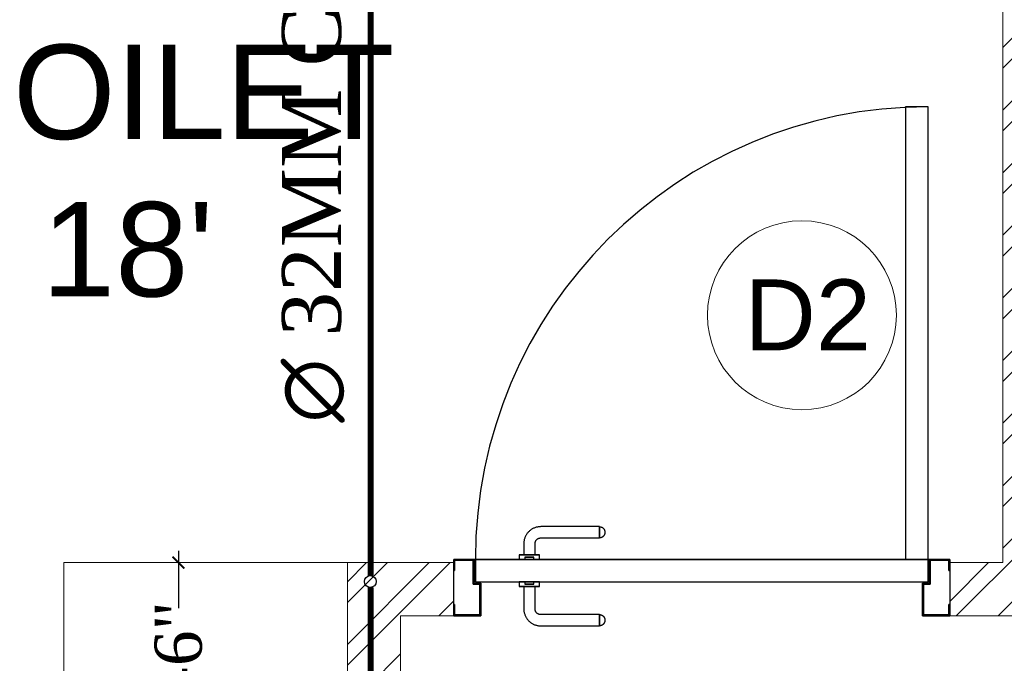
# Model space of a CAD drawing. Header units: inches. Extents: x 113025 to 158499, y 12149 to 30915.
# Tile 69 of 167: x 125514 to 125597, y 21496 to 21550. Entities that reach past the tile are written whole.
import ezdxf

# ---------------------------------------------------------------- set-up
doc = ezdxf.new("R2010")
doc.units = ezdxf.units.IN
doc.header["$MEASUREMENT"] = 0
doc.header["$PDMODE"] = 34
for name, color, linetype, lineweight in [('00-GRIDTEXT', 1, 'Continuous', 13), ('KIT TEXT.', 5, 'Continuous', 5), ('PD_BRICK WALL_115', 134, 'Continuous', 30), ('PD_DOOR', 42, 'Continuous', 25), ('PD_FIXTURE', 21, 'Continuous', 25), ('PD_HATCH', 45, 'Continuous', 9), ('PP-Domestic  Cold Water Supply', 5, 'Continuous', 25), ('PP-TEXT', 7, 'Continuous', 40)]:
    doc.layers.add(name, color=color, linetype=linetype, lineweight=lineweight)
doc.layers.add('PD_025_TEXT', color=61, linetype='Continuous')
doc.layers.add('PP--DIM', color=7, linetype='Continuous')
doc.styles.add('ISO', font='isocp.shx', dxfattribs={"height": 250})
doc.styles.add('MtX_Times_New_Roman', font='times.ttf')
doc.styles.get("Standard").update_dxf_attribs({"font": 'arial.ttf', "height": 6})
doc.styles.add('style1', font='arial.ttf', dxfattribs={"height": 500})
doc.styles.add('TIMES NEW ROMAN', font='times.ttf')
doc.dimstyles.new('PP-DIM', dxfattribs={"dimtxt": 4, "dimasz": 1, "dimexe": 1, "dimexo": 1, "dimgap": 0.09, "dimtad": 0, "dimdec": 0, "dimzin": 0, "dimdsep": 46, "dimlunit": 4, "dimtxsty": 'TIMES NEW ROMAN', "dimblk": 'ARCHTICK', "dimcen": 0.09, "dimdle": 1, "dimclrd": 256, "dimclre": 256, "dimclrt": 256, "dimadec": 0, "dimazin": 0, "dimtfac": 1, "dimtdec": 4, "dimtofl": 0, "dimtmove": 1, "dimatfit": 3, "dimfxl": 1, "dimtolj": 1, "dimtzin": 0, "dimlwd": -1, "dimlwe": -1, "dimarcsym": 0})

# ---------------------------------------------------------------- blocks, each defined once
blk = doc.blocks.new('door 1')
at = {"layer": 'PD_DOOR', "color": 251}
for p, q in [((160472.9, 15356.5), (160472.9, 15360.1)), ((160472.9, 15360.1), (160472.9, 15356.5)), ((160602.9, 15360.1), (160472.9, 15360.1)), ((160472.9, 15360.1), (160472.9, 15359.7)), ((160472.9, 15335.1), (160472.9, 15360.1)), ((160472.9, 15359.7), (160472.9, 15335.6)), ((159755.9, 15337.6), (159695.9, 15337.6)), ((159695.9, 15337.6), (159695.9, 15312.6)), ((159695.9, 15312.6), (159695.9, 15337.6)), ((159695.9, 15337.6), (159755.9, 15337.6)), ((159695.9, 15212.6), (159695.9, 15337.6)), ((159697.9, 15312.6), (159697.9, 15335.6)), ((159697.9, 15335.6), (159753.9, 15335.6)), ((159753.9, 15335.6), (159697.9, 15335.6)), ((159697.9, 15335.6), (159697.9, 15312.6)), ((159753.9, 15335.6), (159753.9, 15267.6)), ((159753.9, 15267.6), (159753.9, 15335.6)), ((159755.9, 15265.6), (159755.9, 15337.6)), ((159755.9, 15337.6), (159755.9, 15265.6)), ((160472.9, 15335.1), (160472.9, 15338.8)), ((160472.9, 15338.8), (160472.9, 15335.1)), ((160472.9, 15335.6), (160472.9, 15335.1)), ((160472.9, 15335.1), (160602.9, 15335.1)), ((160795.9, 15337.6), (160735.9, 15337.6)), ((160735.9, 15337.6), (160735.9, 15265.6)), ((160735.9, 15265.6), (160735.9, 15337.6)), ((160735.9, 15337.6), (160795.9, 15337.6)), ((160737.9, 15267.6), (160737.9, 15335.6)), ((160737.9, 15335.6), (160793.9, 15335.6)), ((160793.9, 15335.6), (160737.9, 15335.6)), ((160737.9, 15335.6), (160737.9, 15267.6)), ((160793.9, 15335.6), (160793.9, 15312.6)), ((160793.9, 15312.6), (160793.9, 15335.6)), ((160795.9, 15312.6), (160795.9, 15337.6)), ((160795.9, 15337.6), (160795.9, 15312.6)), ((160795.9, 15337.6), (160795.9, 15212.6)), ((159695.9, 15312.6), (159697.9, 15312.6)), ((159697.9, 15312.6), (159695.9, 15312.6)), ((160615.4, 15322.6), (160615.4, 15272.6)), ((160640.4, 15272.6), (160640.4, 15322.6)), ((160793.9, 15312.6), (160795.9, 15312.6)), ((160795.9, 15312.6), (160793.9, 15312.6)), ((159753.9, 15267.6), (159738.9, 15267.6)), ((159738.9, 15267.6), (159738.9, 15214.6)), ((159738.9, 15214.6), (159738.9, 15267.6)), ((159738.9, 15267.6), (159753.9, 15267.6)), ((159740.9, 15212.6), (159740.9, 15265.6)), ((159740.9, 15265.6), (159755.9, 15265.6)), ((159755.9, 15265.6), (159740.9, 15265.6)), ((159740.9, 15265.6), (159740.9, 15212.6)), ((160605.4, 15272.6), (160605.4, 15262.6)), ((160622.1, 15272.6), (160605.4, 15272.6)), ((160605.4, 15272.6), (160622.1, 15272.6)), ((160640.4, 15272.6), (160615.4, 15272.6)), ((160615.4, 15272.6), (160621.7, 15272.6)), ((160617.9, 15267.6), (160617.9, 15262.6)), ((160637.9, 15267.6), (160617.9, 15267.6)), ((160617.9, 15267.6), (160637.9, 15267.6)), ((160621.7, 15272.6), (160624.7, 15272.6)), ((160624.7, 15272.6), (160627.9, 15272.6)), ((160627.9, 15272.6), (160631.2, 15272.6)), ((160627.9, 15272.6), (160650.4, 15272.6)), ((160631.2, 15272.6), (160634.2, 15272.6)), ((160650.4, 15272.6), (160633.8, 15272.6)), ((160634.2, 15272.6), (160640.4, 15272.6)), ((160637.9, 15262.6), (160637.9, 15267.6)), ((160650.4, 15262.6), (160650.4, 15272.6)), ((160735.9, 15265.6), (160750.9, 15265.6)), ((160750.9, 15265.6), (160735.9, 15265.6)), ((160752.9, 15267.6), (160737.9, 15267.6)), ((160737.9, 15267.6), (160752.9, 15267.6)), ((160750.9, 15265.6), (160750.9, 15212.6)), ((160750.9, 15212.6), (160750.9, 15265.6)), ((160752.9, 15214.6), (160752.9, 15267.6)), ((160752.9, 15267.6), (160752.9, 15214.6)), ((160747.9, 15262.6), (159743.9, 15262.6)), ((159743.9, 15262.6), (159743.9, 15212.6)), ((160747.9, 15262.6), (159743.9, 15262.6)), ((159743.9, 15262.6), (159743.9, 15212.6)), ((160650.4, 15262.6), (160605.4, 15262.6)), ((160605.4, 15262.6), (160650.4, 15262.6)), ((160637.9, 15262.6), (160617.9, 15262.6)), ((160617.9, 15262.6), (160637.9, 15262.6)), ((160747.9, 15212.6), (160747.9, 15262.6)), ((160747.9, 15262.6), (160747.9, 15212.6)), ((159697.9, 15237.6), (159695.9, 15237.6)), ((159695.9, 15237.6), (159695.9, 15212.6)), ((159695.9, 15212.6), (159695.9, 15237.6)), ((159695.9, 15237.6), (159697.9, 15237.6)), ((159697.9, 15214.6), (159697.9, 15237.6)), ((159697.9, 15237.6), (159697.9, 15214.6)), ((160795.9, 15237.6), (160793.9, 15237.6)), ((160793.9, 15237.6), (160793.9, 15214.6)), ((160793.9, 15214.6), (160793.9, 15237.6)), ((160793.9, 15237.6), (160795.9, 15237.6)), ((160795.9, 15212.6), (160795.9, 15237.6)), ((160795.9, 15237.6), (160795.9, 15212.6)), ((159695.9, 15212.6), (159740.9, 15212.6)), ((159740.9, 15212.6), (159695.9, 15212.6)), ((159695.9, 15212.6), (159743.9, 15212.6)), ((159743.9, 15212.6), (159695.9, 15212.6)), ((159738.9, 15214.6), (159697.9, 15214.6)), ((159697.9, 15214.6), (159738.9, 15214.6)), ((159793.9, 15212.6), (159743.9, 15212.6)), ((159743.9, 15212.6), (159743.9, 14208.6)), ((159743.9, 15212.6), (160747.9, 15212.6)), ((159743.9, 15212.6), (159793.9, 15212.6)), ((159743.9, 15212.6), (159793.9, 15212.6)), ((159793.9, 15212.6), (159743.9, 15212.6)), ((159793.9, 14208.6), (159793.9, 15212.6)), ((159793.9, 15212.6), (160747.9, 15212.6)), ((159793.9, 15212.6), (160747.9, 15212.6)), ((160747.9, 15212.6), (159793.9, 15212.6)), ((160605.4, 15212.6), (160605.4, 15202.6)), ((160605.4, 15212.6), (160650.4, 15212.6)), ((160639.2, 15212.6), (160605.4, 15212.6)), ((160605.4, 15202.6), (160650.4, 15202.6)), ((160650.4, 15202.6), (160605.4, 15202.6)), ((160615.4, 15202.6), (160615.4, 15177.6)), ((160615.4, 15202.6), (160640.4, 15202.6)), ((160640.4, 15202.6), (160615.4, 15202.6)), ((160617.9, 15212.6), (160617.9, 15207.6)), ((160617.9, 15212.6), (160637.9, 15212.6)), ((160618.3, 15212.6), (160617.9, 15212.6)), ((160617.9, 15207.6), (160637.9, 15207.6)), ((160637.9, 15207.6), (160617.9, 15207.6)), ((160637.9, 15212.6), (160618.3, 15212.6)), ((160637.9, 15207.6), (160637.9, 15212.6)), ((160650.4, 15212.6), (160639.2, 15212.6)), ((160640.4, 15177.6), (160640.4, 15202.6)), ((160650.4, 15202.6), (160650.4, 15212.6)), ((160747.9, 15212.6), (160795.9, 15212.6)), ((160795.9, 15212.6), (160747.9, 15212.6)), ((160750.9, 15212.6), (160795.9, 15212.6)), ((160795.9, 15212.6), (160750.9, 15212.6)), ((160793.9, 15214.6), (160752.9, 15214.6)), ((160752.9, 15214.6), (160793.9, 15214.6)), ((160472.9, 15165.1), (160472.9, 15161.5)), ((160472.9, 15161.5), (160472.9, 15165.1)), ((160602.9, 15165.1), (160472.9, 15165.1)), ((160472.9, 15165.1), (160472.9, 15164.7)), ((160472.9, 15140.1), (160472.9, 15165.1)), ((160472.9, 15164.7), (160472.9, 15140.6)), ((160472.9, 15143.8), (160472.9, 15140.1)), ((160472.9, 15140.1), (160472.9, 15143.8)), ((160472.9, 15140.6), (160472.9, 15140.1)), ((160472.9, 15140.1), (160602.9, 15140.1)), ((159743.9, 14208.6), (159793.9, 14208.6))]:
    blk.add_line(p, q, dxfattribs=at)
at = {"layer": 'PD_DOOR', "color": 251, "flags": 128}
for points in [[(160460.4, 15347.6), (160460.5, 15348.1), (160460.5, 15348.6), (160460.5, 15349.1), (160460.6, 15349.6), (160460.7, 15350.1), (160460.8, 15350.6), (160460.9, 15351.1), (160461.1, 15351.6), (160461.2, 15352), (160461.4, 15352.5), (160461.6, 15353), (160461.9, 15353.4), (160462.1, 15353.9), (160462.4, 15354.3), (160462.6, 15354.7), (160462.9, 15355.1), (160463.2, 15355.5), (160463.5, 15355.9), (160463.9, 15356.3), (160464.2, 15356.6), (160464.6, 15357), (160465, 15357.3), (160465.4, 15357.6), (160465.8, 15357.9), (160466.2, 15358.2), (160466.6, 15358.4), (160467, 15358.7), (160467.5, 15358.9), (160467.9, 15359.1), (160468.4, 15359.3), (160468.9, 15359.5), (160469.4, 15359.6), (160469.8, 15359.8), (160470.3, 15359.9), (160470.8, 15360), (160471.3, 15360), (160471.8, 15360.1), (160472.3, 15360.1), (160472.8, 15360.1), (160472.9, 15360.1)], [(160640.4, 15322.6), (160640.4, 15324.1), (160640.3, 15325.6), (160640.2, 15327.1), (160640, 15328.6), (160639.7, 15330.1), (160639.4, 15331.6), (160639, 15333), (160638.5, 15334.4), (160638, 15335.9), (160637.5, 15337.2), (160636.9, 15338.6), (160636.2, 15340), (160635.5, 15341.3), (160634.7, 15342.6), (160633.9, 15343.8), (160633, 15345), (160632.1, 15346.2), (160631.1, 15347.4), (160630.1, 15348.5), (160629.1, 15349.5), (160628, 15350.6), (160626.8, 15351.5), (160625.7, 15352.5), (160624.4, 15353.4), (160623.2, 15354.2), (160621.9, 15355), (160620.6, 15355.7), (160619.3, 15356.4), (160617.9, 15357), (160616.5, 15357.6), (160615.1, 15358.1), (160613.7, 15358.6), (160612.2, 15359), (160610.8, 15359.3), (160609.3, 15359.6), (160607.8, 15359.8), (160606.3, 15360), (160604.8, 15360.1), (160603.3, 15360.1), (160602.9, 15360.1)], [(160472.9, 15335.1), (160472.4, 15335.2), (160471.9, 15335.2), (160471.4, 15335.2), (160470.9, 15335.3), (160470.5, 15335.4), (160470, 15335.5), (160469.5, 15335.6), (160469, 15335.8), (160468.5, 15335.9), (160468.1, 15336.1), (160467.6, 15336.3), (160467.2, 15336.6), (160466.7, 15336.8), (160466.3, 15337.1), (160465.9, 15337.3), (160465.5, 15337.6), (160465.1, 15337.9), (160464.7, 15338.2), (160464.3, 15338.6), (160464, 15338.9), (160463.6, 15339.3), (160463.3, 15339.7), (160463, 15340.1), (160462.7, 15340.5), (160462.4, 15340.9), (160462.2, 15341.3), (160461.9, 15341.8), (160461.7, 15342.2), (160461.5, 15342.7), (160461.3, 15343.1), (160461.1, 15343.6), (160461, 15344.1), (160460.8, 15344.5), (160460.7, 15345), (160460.6, 15345.5), (160460.5, 15346), (160460.5, 15346.5), (160460.5, 15347), (160460.4, 15347.5), (160460.4, 15347.6)], [(160602.9, 15335.1), (160603.4, 15335.1), (160603.9, 15335.1), (160604.4, 15335.1), (160604.9, 15335), (160605.4, 15334.9), (160605.9, 15334.8), (160606.4, 15334.7), (160606.9, 15334.5), (160607.3, 15334.3), (160607.8, 15334.2), (160608.3, 15334), (160608.7, 15333.7), (160609.2, 15333.5), (160609.6, 15333.2), (160610, 15333), (160610.4, 15332.7), (160610.8, 15332.4), (160611.2, 15332), (160611.6, 15331.7), (160611.9, 15331.4), (160612.2, 15331), (160612.6, 15330.6), (160612.9, 15330.2), (160613.2, 15329.8), (160613.5, 15329.4), (160613.7, 15329), (160614, 15328.5), (160614.2, 15328.1), (160614.4, 15327.6), (160614.6, 15327.2), (160614.8, 15326.7), (160614.9, 15326.2), (160615.1, 15325.7), (160615.2, 15325.3), (160615.3, 15324.8), (160615.3, 15324.3), (160615.4, 15323.8), (160615.4, 15323.3), (160615.4, 15322.8), (160615.4, 15322.6)], [(160602.9, 15140.1), (160604.4, 15140.2), (160605.9, 15140.3), (160607.4, 15140.4), (160608.9, 15140.6), (160610.4, 15140.9), (160611.9, 15141.2), (160613.3, 15141.6), (160614.7, 15142), (160616.2, 15142.5), (160617.5, 15143.1), (160618.9, 15143.7), (160620.3, 15144.4), (160621.6, 15145.1), (160622.9, 15145.9), (160624.1, 15146.7), (160625.3, 15147.6), (160626.5, 15148.5), (160627.7, 15149.5), (160628.8, 15150.5), (160629.8, 15151.5), (160630.9, 15152.6), (160631.8, 15153.8), (160632.8, 15154.9), (160633.7, 15156.1), (160634.5, 15157.4), (160635.3, 15158.7), (160636, 15160), (160636.7, 15161.3), (160637.3, 15162.7), (160637.9, 15164.1), (160638.4, 15165.5), (160638.9, 15166.9), (160639.3, 15168.3), (160639.6, 15169.8), (160639.9, 15171.3), (160640.1, 15172.8), (160640.3, 15174.2), (160640.4, 15175.7), (160640.4, 15177.2), (160640.4, 15177.6)], [(160615.4, 15177.6), (160615.4, 15177.1), (160615.4, 15176.6), (160615.4, 15176.1), (160615.3, 15175.7), (160615.2, 15175.2), (160615.1, 15174.7), (160615, 15174.2), (160614.8, 15173.7), (160614.6, 15173.2), (160614.5, 15172.8), (160614.3, 15172.3), (160614, 15171.9), (160613.8, 15171.4), (160613.5, 15171), (160613.3, 15170.6), (160613, 15170.2), (160612.7, 15169.8), (160612.3, 15169.4), (160612, 15169), (160611.7, 15168.7), (160611.3, 15168.3), (160610.9, 15168), (160610.5, 15167.7), (160610.1, 15167.4), (160609.7, 15167.1), (160609.3, 15166.9), (160608.8, 15166.6), (160608.4, 15166.4), (160607.9, 15166.2), (160607.5, 15166), (160607, 15165.8), (160606.5, 15165.7), (160606, 15165.5), (160605.6, 15165.4), (160605.1, 15165.3), (160604.6, 15165.3), (160604.1, 15165.2), (160603.6, 15165.2), (160603.1, 15165.1), (160602.9, 15165.1)], [(160460.4, 15152.6), (160460.5, 15153.1), (160460.5, 15153.6), (160460.5, 15154.1), (160460.6, 15154.6), (160460.7, 15155.1), (160460.8, 15155.6), (160460.9, 15156.1), (160461.1, 15156.6), (160461.2, 15157), (160461.4, 15157.5), (160461.6, 15158), (160461.9, 15158.4), (160462.1, 15158.9), (160462.4, 15159.3), (160462.6, 15159.7), (160462.9, 15160.1), (160463.2, 15160.5), (160463.5, 15160.9), (160463.9, 15161.3), (160464.2, 15161.6), (160464.6, 15162), (160465, 15162.3), (160465.4, 15162.6), (160465.8, 15162.9), (160466.2, 15163.2), (160466.6, 15163.4), (160467, 15163.7), (160467.5, 15163.9), (160467.9, 15164.1), (160468.4, 15164.3), (160468.9, 15164.5), (160469.4, 15164.6), (160469.8, 15164.8), (160470.3, 15164.9), (160470.8, 15165), (160471.3, 15165), (160471.8, 15165.1), (160472.3, 15165.1), (160472.8, 15165.1), (160472.9, 15165.1)], [(160472.9, 15140.1), (160472.4, 15140.2), (160471.9, 15140.2), (160471.4, 15140.2), (160470.9, 15140.3), (160470.5, 15140.4), (160470, 15140.5), (160469.5, 15140.6), (160469, 15140.8), (160468.5, 15140.9), (160468.1, 15141.1), (160467.6, 15141.3), (160467.2, 15141.6), (160466.7, 15141.8), (160466.3, 15142.1), (160465.9, 15142.3), (160465.5, 15142.6), (160465.1, 15142.9), (160464.7, 15143.2), (160464.3, 15143.6), (160464, 15143.9), (160463.6, 15144.3), (160463.3, 15144.7), (160463, 15145.1), (160462.7, 15145.5), (160462.4, 15145.9), (160462.2, 15146.3), (160461.9, 15146.8), (160461.7, 15147.2), (160461.5, 15147.7), (160461.3, 15148.1), (160461.1, 15148.6), (160461, 15149.1), (160460.8, 15149.5), (160460.7, 15150), (160460.6, 15150.5), (160460.5, 15151), (160460.5, 15151.5), (160460.5, 15152), (160460.4, 15152.5), (160460.4, 15152.6)]]:
    blk.add_lwpolyline(points, dxfattribs=at)
at = {"layer": 'PD_DOOR', "color": 251}
blk.add_arc((159743.9, 15212.6), 1004, 270, 0, dxfattribs=at)
blk = doc.blocks.new('DOOR1')
at = {"color": 251, "xscale": 0.03818181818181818, "yscale": 0.03818181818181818, "zscale": 0.03818181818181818, "rotation": 90}
blk.add_blockref('door 1', (-2370.944, -8406.748), dxfattribs=at)
blk = doc.blocks.new('A$C6E471120')
at = {"layer": 'KIT TEXT.', "color": 251, "char_height": 60.175, "attachment_point": 7, "style": 'ISO'}
for s, insert, width in [('\\pi325.49;{\\Fromans|c0;\\W0.8;WORK TABLE \\P\\pi370.19;WITH SINK}', (-834.1, -1717.7, 488.6), 1100.284), ('\\pi300.49;{\\Fromans|c0;\\W0.8;WORK TABLE}', (-5344.1, -1932.6, 488.6), 1050.284)]:
    blk.add_mtext(s, dxfattribs=dict(at, insert=insert, width=width))
blk = doc.blocks.new('FIRST FLOOR PLAN 0')
at = {"layer": 'PD_HATCH', "lineweight": 5}
h = blk.add_hatch(dxfattribs=at)
h.set_pattern_fill('ANSI32', color=251, scale=10)
h.set_pattern_definition([(45, (-550.7706, -242.3818), (-2.65165, 2.65165), []), (45, (-549.0028, -242.3818), (-2.65165, 2.65165), [])])
h.paths.add_polyline_path([(-540, -240.3), (-583.25, -240.3), (-583.25, -244.8), (-540, -244.8)])
h.paths.add_polyline_path([(-625.25, -240.3), (-668.5, -240.3), (-668.5, -244.8), (-625.25, -244.8)], flags=17)
h.paths.add_polyline_path([(-540, -323.5), (-540, -328), (-378, -328), (-378, -323.5), (-531, -323.5), (-531, -234), (-471, -234), (-471, -258), (-466.5, -258), (-466.5, -234), (-387, -234), (-387, -262), (-382.5, -262), (-382.5, -103), (-378, -103), (-378, -98.5), (-387, -98.5), (-387, -225), (-531, -225), (-531, -9), (-540, -9)])
h.paths.add_polyline_path([(-595.5, -332.937), (-591, -332.937), (-591, -328), (-582, -328), (-582, -323.5), (-668.5, -323.5), (-668.5, -168), (-745.5, -168), (-745.5, -172.5), (-673, -172.5), (-673, -323.5), (-729, -323.5), (-729, -328), (-595.5, -328)])
h = blk.add_hatch(dxfattribs=at)
h.set_pattern_fill('ANSI32', color=251, scale=10)
h.set_pattern_definition([(45, (26013.4692, 17879.387), (-2.65165043, 2.65165043), []), (45, (26015.237, 17879.387), (-2.65165043, 2.65165043), [])])
h.paths.add_polyline_path([(-525, -9), (-531, -9), (-531, -45), (-525, -45)])
h.paths.add_polyline_path([(-525, -45), (-531, -45), (-531, -81), (-525, -81)])
h.paths.add_polyline_path([(-531, -81), (-531, -117), (-525, -117), (-525, -81)])
h.paths.add_polyline_path([(-525, -117), (-531, -117), (-531, -153), (-525, -153)])
h.paths.add_polyline_path([(-525, -153), (-531, -153), (-531, -189), (-525, -189)])
h.paths.add_polyline_path([(-525, -189), (-531, -189), (-531, -225), (-525, -225)])
h.paths.add_polyline_path([(-246, -9), (-255, -9), (-255, -98.5), (-259.5, -98.5), (-259.5, -103), (-255, -103), (-255, -113), (-246, -113)])
h.paths.add_polyline_path([(-327, -9), (-331.5, -9), (-331.5, -98.5), (-336, -98.5), (-336, -103), (-301.5, -103), (-301.5, -98.5), (-327, -98.5)])
h.paths.add_polyline_path([(-331.5, -27), (-334.5, -27), (-334.5, -31.5), (-331.5, -31.5)], flags=17)
h.paths.add_polyline_path([(-358.5, -27), (-361.5, -27), (-361.5, -18), (-366, -18), (-366, -27), (-376.5, -27), (-376.5, -31.5), (-358.5, -31.5)])
h.paths.add_polyline_path([(-412.5, -9), (-417, -9), (-417, -25), (-417, -31.5), (-412.5, -31.5), (-412.5, -27)])
h.paths.add_polyline_path([(-121.5, -9), (-126, -9), (-126, -27), (-121.5, -27)])
at = {"layer": 'PD_BRICK WALL_115', "color": 251, "lineweight": 5}
for p, q in [((-336, -103), (-336, -98.5)), ((-336, -98.5), (-336, -103)), ((-336, -103), (-301.5, -103))]:
    blk.add_line(p, q, dxfattribs=at)
for points in [[(-378, -323.5), (-531, -323.5), (-531, -234), (-471, -234), (-471, -258), (-466.5, -258), (-466.5, -234), (-387, -234), (-387, -262), (-382.5, -262), (-382.5, -103), (-378, -103), (-378, -98.5), (-387, -98.5), (-387, -225), (-531, -225), (-531, -9), (-540, -9), (-540, -323.5), (-540, -323.5)], [(-336, -98.5), (-331.5, -98.5), (-331.5, -9)]]:
    blk.add_lwpolyline(points, dxfattribs=at)
at = {"layer": 'PD_DOOR', "color": 251, "lineweight": 5}
blk.add_circle((-348.513, -77.547), 8, dxfattribs=at)
at = {"layer": 'PD_FIXTURE', "color": 251, "lineweight": 5, "ltscale": 12}
for p in [(-411, -225), (-387, -98.5)]:
    blk.add_line(p, (-411, -98.5), dxfattribs=at)
at = {"layer": '00-GRIDTEXT', "color": 251, "xscale": 0.03937007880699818, "yscale": 0.03937007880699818, "zscale": 0.03937007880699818}
blk.add_blockref('A$C6E471120', (-540, -8.999), dxfattribs=at)
at = {"layer": 'PD_DOOR', "color": 251, "ltscale": 25, "rotation": 90.00000000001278}
blk.add_blockref('DOOR1', (-2645.267, 2853.564), dxfattribs=at)
at = {"layer": 'PD_025_TEXT', "color": 251, "insert": (-372.018, -259.298), "char_height": 8, "width": 128.49522, "attachment_point": 1, "rotation": 90, "style": 'style1'}
blk.add_mtext('\\pi39.404;7\'4" WIDE\\P\\pi38.269;PASSAGE', dxfattribs=at)
at = {"layer": 'PD_025_TEXT', "color": 251, "char_height": 8, "width": 128.49522, "attachment_point": 1, "style": 'style1'}
for s, insert in [('\\pi21.817; LADIES TOILET\\P\\pi38.63;16\'7" X 18\'', (-489.923, -54.624)), ('\\pi38.106;H. TOILET\\P\\pi44.447;6\' X 7\'5"', (-361.315, -54.624))]:
    blk.add_mtext(s, dxfattribs=dict(at, insert=insert))
at = {"layer": 'PD_DOOR', "color": 251, "insert": (-353.381, -74.515), "char_height": 6, "width": 47.14184, "attachment_point": 1}
blk.add_mtext('D2', dxfattribs=at)
blk = doc.blocks.new('_ArchTick')
at = {"color": 0, "linetype": 'ByBlock', "const_width": 0.15}
blk.add_lwpolyline([(-0.5, -0.5), (0.5, 0.5)], dxfattribs=at)
blk = doc.blocks.new('*D652')
at = {"layer": 'Defpoints', "color": 0, "transparency": 16777216}
for p in [(125527.515, 21504.103), (125527.515, 21504.103), (125527.515, 21485.945)]:
    blk.add_point(p, dxfattribs=at)
at = {"layer": 'PP--DIM', "ltscale": 12, "transparency": 16777216}
for p, q in [((125527.515, 21505.103), (125527.515, 21500.246)), ((125526.515, 21504.103), (125526.515, 21504.103)), ((125527.515, 21484.945), (125527.515, 21489.802)), ((125526.515, 21485.945), (125526.515, 21485.945))]:
    blk.add_line(p, q, dxfattribs=at)
at = {"layer": 'PP--DIM', "transparency": 16777216}
for p, rotation in [((125527.515, 21504.103), 90), ((125527.515, 21485.945), 270)]:
    blk.add_blockref('_ArchTick', p, dxfattribs=dict(at, rotation=rotation))
at = {"layer": 'PP--DIM', "transparency": 16777216, "insert": (125527.515, 21495.024), "char_height": 4, "attachment_point": 5, "rotation": 90, "style": 'TIMES NEW ROMAN'}
blk.add_mtext('\\A1;1\'-6"', dxfattribs=at)

msp = doc.modelspace()

# ---------------------------------------------------------------- linework, layer by layer
at = {"layer": 'PP-Domestic  Cold Water Supply', "const_width": 0.5}
msp.add_lwpolyline([(125543.788, 21502.996), (125543.788, 21577.71)], dxfattribs=at)
at = {"layer": 'PP-Domestic  Cold Water Supply'}
msp.add_lwpolyline([(125477.976, 21368.603, 0.5, 0.5, 0), (125477.976, 21372.171, 0.5, 0.5, 0), (125543.788, 21372.171, 0.5, 0.5, 0), (125543.788, 21501.998, 0.5, 0.5, 0)], format="xyseb", dxfattribs=at)
msp.add_circle((125543.753, 21502.497), 0.5, dxfattribs=at)

# ---------------------------------------------------------------- block references
at = {"color": 251}
msp.add_blockref('FIRST FLOOR PLAN 0', (125928.819, 21602.603), dxfattribs=at)

# ---------------------------------------------------------------- texts
at = {"layer": 'PP-TEXT', "style": 'MtX_Times_New_Roman'}
msp.add_text('∅ 32MM CWS ', height=5, rotation=90, dxfattribs=at).set_placement((125541.272, 21515.958))

# ---------------------------------------------------------------- dimensions: what is measured, and where the dimension line sits
at = {"layer": 'PP--DIM', "ltscale": 12}
dim = msp.add_linear_dim(base=(125527.515, 21504.103), p1=(125527.515, 21485.945), p2=(125527.515, 21504.103), angle=90, dimstyle='PP-DIM', override={"dimblk": 'ArchTick'}, dxfattribs=at)
dim.commit()
dim.dimension.update_dxf_attribs({"geometry": '*D652', "text_midpoint": (125527.515, 21495.024)})

doc.saveas('drawing.dxf')
